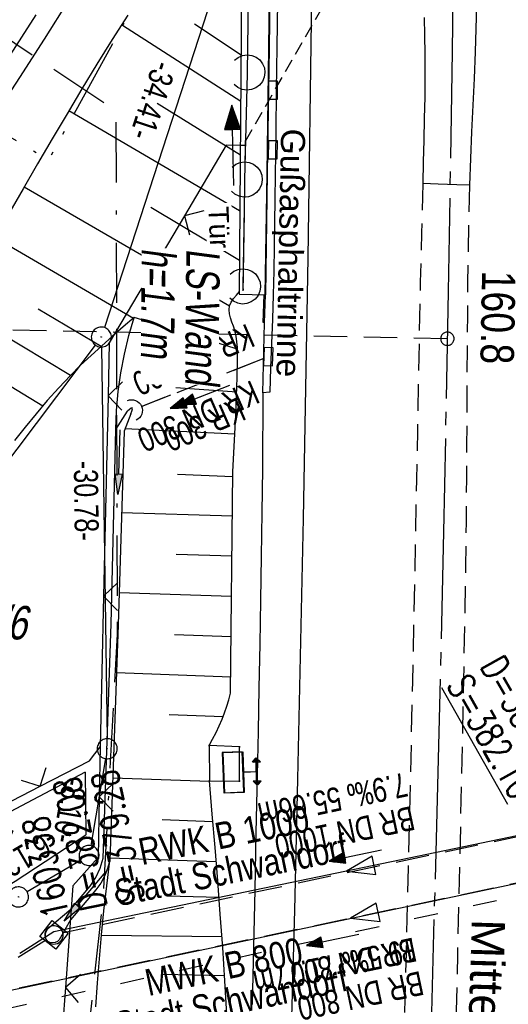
# Model space of a CAD drawing. Extents: x 511155 to 511479, y 464515 to 465450.
# Tile 12 of 41: x 511315 to 511352, y 464681 to 464754. Entities that reach past the tile are written whole.
import ezdxf

# ---------------------------------------------------------------- set-up
doc = ezdxf.new("R2010")
doc.units = 0
doc.header["$LTSCALE"] = 10
doc.header["$MEASUREMENT"] = 0
for name, pattern in [('ACAD_ISO03W100', [30, 12, -18]), ('ACAD_ISO14W100', [25.5, 12, -3, 0.5, -3, 0.5, -3, 0.5, -3]), ('ACAD_ISO16W100', [73, 15, -6.5, 15, -6.5, 15, -7, 1, -7]), ('ACHSE', [5.5, 4, -0.5, 0.5, -0.5]), ('AUSGEZOGEN', [0]), ('LT00', [0]), ('LT03', [0.5, 0.3, -0.2]), ('LT11', [0.3, 0.2, -0.1]), ('LT12', [0.4, 0.3, -0.1]), ('LT17', [0.15, 0.1, -0.05]), ('STRICHLINIE2', [0.375, 0.25, -0.125])]:
    doc.linetypes.add(name, pattern=pattern)
doc.layers.get('0').update_dxf_attribs({"linetype": 'LT00'})
for name, color, linetype in [('--EK_FBR', 1, 'LT00'), ('--EK_Halt-Pfeil', 4, 'LT00'), ('--EK_Haltung', 7, 'STRICHLINIE2'), ('--EK_Haltung-Text', 140, 'LT00'), ('--EK_Schacht-Text', 5, 'LT00'), ('--EK_ST-93-1', 30, 'LT17'), ('--EL_DFK_AB_L', 21, 'LT00'), ('--EL_DFK_AB_P', 7, 'LT00'), ('--EL_Halt-Pfeil', 4, 'LT00'), ('--EL_Haltung', 182, 'STRICHLINIE2'), ('--EL_Haltung-Text', 182, 'LT00'), ('-AX-093', 35, 'ACHSE'), ('-ST-93-1', 250, 'LT00'), ('ABSTAND', 8, 'LT00'), ('ABWASSERLTG', 24, 'LT00'), ('ABWASSERLTG_FLIEßPF', 26, 'Continuous'), ('ABWASSERLTG_TEXT', 26, 'Continuous'), ('BAB-KABEL', 220, 'ACAD_ISO16W100'), ('DB-KABEL', 210, 'ACAD_ISO14W100'), ('DFK_AB_L', 21, 'LT00'), ('DFK_AB_P', 7, 'LT00'), ('DFK_FLUR_NR', 250, 'LT00'), ('DFK_KATASTER', 250, 'LT00'), ('DL', 182, 'LT12'), ('DL_PFEIL', 201, 'LT00'), ('DL_TEXT', 182, 'LT00'), ('LS-WAND_TEXT', 11, 'Continuous'), ('MITTELSTREIFEN-Ü_LINIE', 250, 'LT11'), ('MITTELSTREIFEN-Ü_TEXT', 250, 'LT03'), ('PFEIL', 140, 'AUSGEZOGEN'), ('RINNE_TEXT', 11, 'Continuous'), ('TOR_TEXT_B', 11, 'Continuous'), ('V103_AFBR_BAB', 250, 'LT00'), ('V103_B_FBR_P', 250, 'LT00'), ('V103_BFBR_BAB', 250, 'LT00'), ('V103_BOESCH', 250, 'LT00'), ('V103_BOSCHUNG', 250, 'LT00'), ('V103_BR_KAPPE', 30, 'LT00'), ('V103_BR_WID', 30, 'LT17'), ('V103_EINFAHRT', 250, 'LT00'), ('V103_GRABEN', 250, 'LT00'), ('V103_H_BORD', 8, 'LT00'), ('V103_KA_MULD', 182, 'LT00'), ('V103_LAERM', 11, 'LT00'), ('V103_LD_MARK', 250, 'LT00'), ('V103_OK_GLEIS', 1, 'LT00'), ('V103_PARK_MS', 1, 'LT00'), ('V103_RINNE', 182, 'LT00'), ('V103_SINKK', 182, 'LT00'), ('V103_STROM', 80, 'LT00'), ('V103_TOR', 10, 'LT00'), ('V103_UK_DURCH', 182, 'LT00'), ('V103_ZAUN', 40, 'LT00'), ('WASSERLTG', 130, 'ACAD_ISO03W100')]:
    doc.layers.add(name, color=color, linetype=linetype)
doc.styles.add('Arial', font='ARIAL.TTF')
doc.styles.add('Beschrift', font='ARIAL.TTF')
doc.styles.add('Haltungsbeschriftung', font='ARIAL.TTF', dxfattribs={"width": 0.75})
doc.styles.add('schachtbeschriftung', font='romans.shx', dxfattribs={"width": 0.75, "height": 2})
doc.styles.get("Standard").update_dxf_attribs({"font": 'ARIAL.TTF'})
doc.styles.add('Versorgungsltg', font='ARIAL.TTF', dxfattribs={"width": 0.8, "height": 2})

# ---------------------------------------------------------------- blocks, each defined once
blk = doc.blocks.new('SYMB0003')
at = {"color": 0, "linetype": 'ByBlock'}
for p, q in [((-0.015712, 0), (0.010166, 0.012015)), ((0, -0.021257), (-0.015712, 0)), ((0.010166, 0.012015), (0, -0.021257))]:
    blk.add_line(p, q, dxfattribs=at)
for points in [[(-0.031395, 0.499013), (-0.093691, 0.491144), (-0.154509, 0.475528), (-0.21289, 0.452414), (-0.267913, 0.422164), (-0.318712, 0.385257), (-0.364484, 0.342274), (-0.404509, 0.293893), (-0.438154, 0.240877), (-0.464888, 0.184062), (-0.484292, 0.124345), (-0.496058, 0.062667), (-0.5, 0)], [(0.5, 0), (0.496057, 0.062667), (0.484292, 0.124345), (0.464888, 0.184062), (0.438153, 0.240877), (0.404509, 0.293893), (0.364484, 0.342274), (0.318712, 0.385257), (0.267913, 0.422164), (0.21289, 0.452414), (0.154509, 0.475528), (0.093691, 0.491144), (0.031395, 0.499013), (-0.031395, 0.499013)], [(-0.5, 0), (-0.496058, -0.062667), (-0.484292, -0.124345), (-0.464888, -0.184062), (-0.438154, -0.240877), (-0.404509, -0.293893), (-0.364485, -0.342274), (-0.318712, -0.385257), (-0.267914, -0.422164), (-0.21289, -0.452414), (-0.154509, -0.475529), (-0.093691, -0.491144), (-0.031395, -0.499014), (0.031395, -0.499014)], [(0.031395, -0.499014), (0.093691, -0.491144), (0.154509, -0.475529), (0.21289, -0.452414), (0.267914, -0.422164), (0.318712, -0.385257), (0.364485, -0.342274), (0.404509, -0.293893), (0.438154, -0.240877), (0.464889, -0.184062), (0.484292, -0.124345), (0.496058, -0.062667), (0.5, 0)]]:
    blk.add_lwpolyline(points, dxfattribs=at)
blk = doc.blocks.new('ABWASSER-FLIEßPF')
at = {"layer": 'ABWASSERLTG_FLIEßPF'}
for p, q in [((0, 0), (-2.109, 0.703)), ((-2.109, 0.703), (-2.109, -0.703)), ((-2.109, -0.703), (0, 0))]:
    blk.add_line(p, q, dxfattribs=at)
blk = doc.blocks.new('Pfreil3')
at = {"layer": 'PFEIL'}
blk.add_hatch(color=256, dxfattribs=at).paths.add_polyline_path([(-1.549, 0.273), (-1.549, -0.273), (0, 0)])
for p, q in [((-1.549, 0), (-4.831, 0)), ((-1.549, -0.273), (-1.549, 0.273)), ((-1.549, 0.273), (0, 0)), ((0, 0), (-1.549, -0.273))]:
    blk.add_line(p, q, dxfattribs=at)
blk = doc.blocks.new('SYMB0070')
at = {"color": 0, "linetype": 'ByBlock'}
for p, q in [((-0.5, 0), (0.2, 0)), ((0.5, 0), (0.2, 0.1)), ((0.2, 0.1), (0.2, 0)), ((0.468, 0), (0.21, 0.086)), ((0.21, 0.086), (0.21, -0.086)), ((0.21, -0.086), (0.468, 0)), ((0.22, -0.072), (0.437, 0)), ((0.23, -0.058), (0.405, 0)), ((0.24, -0.045), (0.374, 0)), ((0.342, 0), (0.25, 0.031)), ((0.25, 0.031), (0.25, -0.031)), ((0.25, -0.031), (0.342, 0)), ((0.26, -0.017), (0.31, 0)), ((0.27, -0.003), (0.279, 0))]:
    blk.add_line(p, q, dxfattribs=at)
for points in [[(0.2, 0), (0.2, -0.1), (0.5, 0)], [(0.437, 0), (0.22, 0.072), (0.22, -0.072)], [(0.405, 0), (0.23, 0.058), (0.23, -0.058)], [(0.374, 0), (0.24, 0.045), (0.24, -0.045)], [(0.31, 0), (0.26, 0.017), (0.26, -0.017)], [(0.279, 0), (0.27, 0.003), (0.27, -0.003)]]:
    blk.add_lwpolyline(points, dxfattribs=at)
blk = doc.blocks.new('SYMB0011')
at = {"color": 0, "linetype": 'ByBlock'}
for p, q in [((0.5, 0), (-0.5, 0)), ((0, 0.5), (0, -0.5))]:
    blk.add_line(p, q, dxfattribs=at)
blk = doc.blocks.new('SYMB0702')
at = {"color": 0, "linetype": 'ByBlock'}
for p, q in [((0.1, 0.175), (-0.1, 0.175)), ((0, 0.075), (0, 0.175)), ((0.071716, 0.203284), (0.071716, 0.146716))]:
    blk.add_line(p, q, dxfattribs=at)
for points in [[(-0.071716, 0.203284), (-0.1, 0.175), (-0.071716, 0.146716), (-0.071716, 0.203284)], [(0.071716, 0.203284), (0.1, 0.175), (0.071716, 0.146716)], [(0.15, 0.075), (-0.15, 0.075), (-0.15, -0.075), (0.15, -0.075), (0.15, 0.075)]]:
    blk.add_lwpolyline(points, dxfattribs=at)
blk = doc.blocks.new('SYMB7122')
at = {"color": 0, "linetype": 'ByBlock'}
for points in [[(-0.109975, -0.002365), (-0.106745, 0.026562), (-0.096041, 0.053629), (-0.078613, 0.076941), (-0.055681, 0.094866), (-0.028851, 0.106149), (0, 0.11)], [(0, 0.11), (0.028851, 0.106149), (0.055681, 0.094866), (0.078613, 0.076941), (0.096041, 0.053629), (0.106745, 0.026562), (0.109975, -0.002365)], [(-0.075234, -0.080249), (-0.093647, -0.057708), (-0.105504, -0.031126), (-0.109975, -0.002365)], [(0.109975, -0.002365), (0.105504, -0.031126), (0.093647, -0.057708), (0.075234, -0.080249)]]:
    blk.add_lwpolyline(points, dxfattribs=at)
blk = doc.blocks.new('SYMB0024')
at = {"color": 0, "linetype": 'ByBlock'}
for p, q in [((-0.5, 0.5), (0, 0)), ((0, 0), (0.5, 0.5))]:
    blk.add_line(p, q, dxfattribs=at)
blk = doc.blocks.new('SYMB1210')
at = {"color": 0, "linetype": 'ByBlock'}
blk.add_line((0.018815, -0.179014), (0.055623, -0.17119), dxfattribs=at)
for points in [[(-0.2, -0.2), (-0.2, 0.2), (0.2, 0.2), (0.2, -0.2), (-0.2, -0.2)], [(0.018815, 0.179014), (-0.018815, 0.179014), (-0.055623, 0.17119), (-0.09, 0.155885), (-0.120444, 0.133766), (-0.145623, 0.105801), (-0.164438, 0.073213), (-0.176067, 0.037424), (-0.18, 0)], [(-0.18, 0), (-0.176067, -0.037424), (-0.164438, -0.073213), (-0.145623, -0.105801), (-0.120444, -0.133766), (-0.09, -0.155885), (-0.055623, -0.17119), (-0.018815, -0.179014), (0.018815, -0.179014)], [(0.18, 0), (0.176067, 0.037424), (0.164438, 0.073213), (0.145623, 0.105801), (0.120444, 0.133766), (0.09, 0.155885), (0.055623, 0.17119), (0.018815, 0.179014)], [(0.055623, -0.17119), (0.09, -0.155885), (0.120444, -0.133766), (0.145623, -0.105801), (0.164438, -0.073213), (0.176067, -0.037424), (0.18, 0)]]:
    blk.add_lwpolyline(points, dxfattribs=at)
blk = doc.blocks.new('SYMB0652')
at = {"color": 0, "linetype": 'ByBlock'}
blk.add_lwpolyline([(-0.15, -0.075), (0.15, -0.075), (0.15, 0.075), (-0.15, 0.075), (-0.15, -0.075)], dxfattribs=at)
blk = doc.blocks.new('SYMB1107')
at = {"color": 0, "linetype": 'ByBlock'}
for points in [[(-0.2, 0), (-0.196157, 0.039018), (-0.184776, 0.076537), (-0.166294, 0.111114), (-0.141421, 0.141421), (-0.111114, 0.166294), (-0.076537, 0.184776), (-0.039018, 0.196157), (0, 0.2)], [(0, 0.2), (0.039018, 0.196157), (0.076537, 0.184776), (0.111114, 0.166294), (0.141421, 0.141421), (0.166294, 0.111114), (0.184776, 0.076537), (0.196157, 0.039018), (0.2, 0)]]:
    blk.add_lwpolyline(points, dxfattribs=at)
blk = doc.blocks.new('SYMB2')
at = {"color": 0, "linetype": 'ByBlock', "flags": 128}
for points in [[(-0.031395, 0.499013), (-0.093691, 0.491144), (-0.154509, 0.475528), (-0.21289, 0.452414), (-0.267913, 0.422164), (-0.318712, 0.385257), (-0.364484, 0.342274), (-0.404509, 0.293893), (-0.438154, 0.240877), (-0.464888, 0.184062), (-0.484292, 0.124345), (-0.496058, 0.062667), (-0.5, 0)], [(-0.5, 0), (-0.496058, -0.062667), (-0.484292, -0.124345), (-0.464888, -0.184062), (-0.438154, -0.240877), (-0.404509, -0.293893), (-0.364485, -0.342274), (-0.318712, -0.385257), (-0.267914, -0.422164), (-0.21289, -0.452414), (-0.154509, -0.475529), (-0.093691, -0.491144), (-0.031395, -0.499014), (0.031395, -0.499014)], [(0.5, 0), (0.496057, 0.062667), (0.484292, 0.124345), (0.464888, 0.184062), (0.438153, 0.240877), (0.404509, 0.293893), (0.364484, 0.342274), (0.318712, 0.385257), (0.267913, 0.422164), (0.21289, 0.452414), (0.154509, 0.475528), (0.093691, 0.491144), (0.031395, 0.499013), (-0.031395, 0.499013)], [(0.031395, -0.499014), (0.093691, -0.491144), (0.154509, -0.475529), (0.21289, -0.452414), (0.267914, -0.422164), (0.318712, -0.385257), (0.364485, -0.342274), (0.404509, -0.293893), (0.438154, -0.240877), (0.464889, -0.184062), (0.484292, -0.124345), (0.496058, -0.062667), (0.5, 0)]]:
    blk.add_lwpolyline(points, dxfattribs=at)

msp = doc.modelspace()

# ---------------------------------------------------------------- linework, layer by layer
at = {"layer": '--EK_FBR'}
msp.add_line((511320.249, 464697.862), (511320.311, 464693.165), dxfattribs=at)
for points in [[(511349.825, 464765.462), (511349.427, 464751.703), (511349.329, 464749.714), (511349.235, 464747.724), (511349.145, 464745.734), (511349.065, 464743.744), (511348.995, 464741.754)], [(511345.614, 464754.283), (511345.638, 464752.929), (511345.653, 464751.575), (511345.655, 464749.958), (511345.64, 464748.341), (511345.613, 464746.724), (511345.576, 464745.108), (511345.534, 464743.491), (511345.491, 464741.874)], [(511348.995, 464741.754), (511348.055, 464741.775), (511346.638, 464741.817), (511345.491, 464741.874)], [(511333.547, 464726.216), (511333.535, 464724.324), (511333.522, 464722.431), (511333.506, 464720.539), (511333.47, 464717.264), (511333.424, 464713.988), (511333.37, 464710.713), (511333.309, 464707.438), (511333.244, 464704.163), (511333.177, 464700.888), (511333.108, 464697.613), (511333.019, 464693.334), (511332.93, 464689.056), (511332.838, 464684.777), (511332.741, 464680.498)], [(511320.249, 464697.862), (511313.294, 464694.204), (511312.639, 464693.889), (511311.963, 464693.619), (511311.27, 464693.391), (511310.565, 464693.202), (511309.852, 464693.047), (511309.008, 464692.906), (511308.159, 464692.805), (511307.308, 464692.74), (511306.737, 464692.716), (511306.166, 464692.703), (511305.326, 464692.702), (511304.486, 464692.715), (511303.646, 464692.736)], [(511310.625, 464681.513), (511310.421, 464681.947), (511310.229, 464682.383), (511310.059, 464682.823), (511309.923, 464683.269), (511309.832, 464683.722), (511309.795, 464684.351), (511309.854, 464684.987), (511310.001, 464685.621), (511310.23, 464686.241), (511310.397, 464686.586), (511310.597, 464686.906), (511310.837, 464687.186), (511311.126, 464687.407), (511315.009, 464689.704), (511320.311, 464693.165)]]:
    msp.add_lwpolyline(points, dxfattribs=at)
at = {"layer": '--EK_Haltung'}
for p, q in [((511333.612, 464728.785), (511324.478, 464725.194)), ((511371.633, 464697.065), (511318.652, 464685.845)), ((511380.146, 464695.385), (511311.387, 464680.875))]:
    msp.add_line(p, q, dxfattribs=at)
at = {"layer": '--EK_Haltung', "color": 81}
msp.add_lwpolyline([(511317.357, 464685.335), (511292.013, 464669.282), (511242.549, 464573.213)], dxfattribs=at)
at = {"layer": '--EK_ST-93-1', "ltscale": 2.5}
msp.add_line((511347.34, 464730.264), (511307.343, 464731.05), dxfattribs=at)
at = {"layer": '--EL_DFK_AB_L'}
for p, q in [((511321.471, 464729.64), (511321.889, 464700.36)), ((511321.774, 464698.871), (511320.666, 464692.369)), ((511319.893, 464691.25), (511315.907, 464688.91))]:
    msp.add_line(p, q, dxfattribs=at)
at = {"layer": '--EL_Haltung'}
for p, q in [((511333.612, 464728.785), (511324.478, 464725.194)), ((511371.633, 464697.065), (511318.652, 464685.845)), ((511380.146, 464695.385), (511311.387, 464680.875))]:
    msp.add_line(p, q, dxfattribs=at)
at = {"layer": '-AX-093', "ltscale": 0.2}
msp.add_lwpolyline([(511347.906, 464769.746), (511347.69, 464751.769), (511347.405, 464733.794), (511347.051, 464715.82), (511346.632, 464697.847), (511346.147, 464679.876), (511345.6, 464661.906), (511344.992, 464643.939), (511344.325, 464625.973), (511343.6, 464608.01), (511342.819, 464590.049), (511341.984, 464572.091), (511341.097, 464554.135), (511340.159, 464536.182), (511339.29, 464520.383)], dxfattribs=at)
at = {"layer": 'ABWASSERLTG'}
for points in [[(511463.427, 464907.857), (511417.441, 464885.677), (511372.367, 464697.22), (511317.895, 464685.925)], [(511190.358, 464550.146), (511208.272, 464562.344), (511293.523, 464594.324), (511308.533, 464593.487), (511310.653, 464680.721), (511380.88, 464695.54), (511393.728, 464686.515), (511422.192, 464665.695), (511435.763, 464661.23), (511464.41, 464674.85)]]:
    msp.add_lwpolyline(points, dxfattribs=at)
at = {"layer": 'ABWASSERLTG', "linetype": 'LT03'}
msp.add_lwpolyline([(511317.895, 464685.925), (511292.013, 464669.282), (511242.238, 464572.608)], dxfattribs=at)
at = {"layer": 'BAB-KABEL', "ltscale": 0.03, "flags": 128}
msp.add_lwpolyline([(511245.166, 465442.383), (511247.794, 465425.644), (511251.081, 465406.592), (511253.707, 465388.585), (511256.335, 465373.097), (511258.872, 465358.447), (511261.218, 465342.966), (511262.529, 465334.912), (511267.32, 465306.475), (511271.633, 465280.774), (511274.451, 465263.873), (511277.903, 465245.033), (511280.424, 465230.243), (511282.946, 465214.813), (511284.59, 465206.121), (511286.411, 465195.209), (511288.523, 465182.076), (511289.462, 465178.541), (511291.81, 465169.679), (511294.218, 465159.994), (511298.5, 465143.737), (511302.007, 465129.166), (511304.364, 465120.15), (511303.954, 465111.542), (511304.473, 465105.752), (511305.294, 465102.166), (511306.729, 465086.549), (511308.167, 465069.501), (511309.91, 465042.394), (511310.524, 465027.025), (511311.652, 465006.692), (511312.99, 464997.425), (511315.247, 464972.494), (511318.761, 464937.783), (511320.473, 464912.682), (511321.045, 464888.912), (511321.817, 464866.106), (511322.471, 464843.97), (511323.126, 464825.853), (511323.404, 464809.887), (511315.806, 464787.462), (511312.432, 464776.504), (511306.423, 464758.084), (511322.547, 464747.313), (511322.638, 464708.185), (511321.606, 464688.739), (511320.482, 464678.436), (511319.26, 464666.867), (511317.667, 464649.446), (511317.569, 464633.743), (511317.382, 464618.758), (511317.473, 464606.228), (511316.723, 464592.274), (511316.629, 464590.682), (511316.534, 464580.247), (511316.816, 464565.638), (511316.264, 464552.985), (511315.796, 464537.2), (511315.445, 464531.469), (511315.327, 464529.598), (511314.626, 464523.401), (511314.327, 464519.396)], dxfattribs=at)
at = {"layer": 'DB-KABEL', "ltscale": 0.05, "flags": 128}
msp.add_lwpolyline([(511215.443, 464627.294), (511237.706, 464647.578), (511246.634, 464656.205), (511261.701, 464672.616), (511279.432, 464692.201), (511296.828, 464715.929, 5.381037), (511297.854, 464717.304), (511314.264, 464738.977), (511310.882, 464740.698), (511312.298, 464742.972), (511314.264, 464745.554), (511317.524, 464743.647), (511326.021, 464759.04), (511336.17, 464775.944), (511343.928, 464788.935), (511364.625, 464825.71), (511380.172, 464856.085), (511401.076, 464896.969), (511418.099, 464930.379)], format="xyb", dxfattribs=at)
at = {"layer": 'DFK_AB_L'}
for p, q in [((511331.868, 464762.397), (511321.692, 464731.103)), ((511321.471, 464729.64), (511321.889, 464700.36)), ((511321.774, 464698.871), (511320.666, 464692.369)), ((511319.893, 464691.25), (511315.907, 464688.91))]:
    msp.add_line(p, q, dxfattribs=at)
at = {"layer": 'DFK_KATASTER'}
msp.add_line((511321.008, 464729.791), (511311.602, 464717.339), dxfattribs=at)
at = {"layer": 'DL'}
msp.add_line((511333.612, 464728.785), (511324.478, 464725.194), dxfattribs=at)
at = {"layer": 'MITTELSTREIFEN-Ü_LINIE', "flags": 128}
for points in [[(511345.491, 464741.874), (511345.398, 464738.184), (511345.314, 464734.495), (511345.238, 464730.805), (511345.166, 464727.116), (511345.096, 464723.426), (511345.027, 464719.737), (511344.88, 464712.204), (511344.724, 464704.672), (511344.557, 464697.139), (511344.406, 464690.735), (511344.247, 464684.332), (511344.082, 464677.929), (511343.912, 464671.526), (511343.579, 464659.466), (511343.23, 464647.406), (511343.129, 464644.012), (511343.024, 464640.619), (511342.914, 464637.225), (511342.796, 464633.832), (511342.67, 464630.44), (511342.532, 464627.048), (511342.38, 464623.656), (511342.252, 464621.018), (511342.117, 464618.38), (511341.977, 464615.743), (511341.834, 464613.105), (511341.691, 464610.468), (511341.55, 464607.831), (511341.412, 464605.193)], [(511348.995, 464741.754), (511348.934, 464739.318), (511348.888, 464736.881), (511348.855, 464734.444), (511348.831, 464732.007), (511348.815, 464729.569), (511348.802, 464727.131), (511348.791, 464724.693), (511348.779, 464722.255), (511348.763, 464719.817), (511348.731, 464716.539), (511348.689, 464713.261), (511348.638, 464709.983), (511348.579, 464706.705), (511348.515, 464703.428), (511348.446, 464700.15), (511348.376, 464696.873), (511348.284, 464692.657), (511348.19, 464688.441), (511348.093, 464684.225), (511347.991, 464680.009), (511347.884, 464675.793), (511347.771, 464671.577), (511347.633, 464666.761), (511347.486, 464661.946), (511347.333, 464657.13), (511347.175, 464652.315), (511347.014, 464647.5), (511346.853, 464642.735), (511346.69, 464637.97), (511346.523, 464633.206), (511346.351, 464628.441), (511346.174, 464623.677), (511345.993, 464618.993), (511345.804, 464614.31), (511345.604, 464609.627), (511345.393, 464604.945), (511345.393, 464604.945)]]:
    msp.add_lwpolyline(points, dxfattribs=at)
at = {"layer": 'V103_AFBR_BAB'}
for points in [[(511349.825, 464765.462), (511349.427, 464751.703), (511349.329, 464749.714), (511349.235, 464747.724), (511349.145, 464745.734), (511349.065, 464743.744), (511348.995, 464741.754)], [(511345.614, 464754.283), (511345.638, 464752.929), (511345.653, 464751.575), (511345.655, 464749.958), (511345.64, 464748.341), (511345.613, 464746.724), (511345.576, 464745.108), (511345.534, 464743.491), (511345.491, 464741.874)], [(511333.547, 464726.216), (511333.535, 464724.324), (511333.522, 464722.431), (511333.506, 464720.539), (511333.47, 464717.264), (511333.424, 464713.988), (511333.37, 464710.713), (511333.309, 464707.438), (511333.244, 464704.163), (511333.177, 464700.888), (511333.108, 464697.613), (511333.019, 464693.334), (511332.93, 464689.056), (511332.838, 464684.777), (511332.741, 464680.498)]]:
    msp.add_lwpolyline(points, dxfattribs=at)
at = {"layer": 'V103_BFBR_BAB'}
msp.add_lwpolyline([(511329.544, 464697.207), (511331.8, 464697.187), (511331.803, 464699.754), (511329.518, 464699.846), (511329.544, 464697.207)], dxfattribs=at)
at = {"layer": 'V103_BOESCH'}
for points in [[(511323.43, 464754.459), (511322.27, 464752.628), (511321.129, 464750.786), (511320.004, 464748.934), (511318.891, 464747.075), (511317.788, 464745.208), (511316.693, 464743.337), (511315.602, 464741.462), (511314.513, 464739.585)], [(511329.518, 464699.846), (511329.781, 464700.333), (511330.037, 464700.824), (511330.278, 464701.32), (511330.497, 464701.825), (511330.676, 464702.302), (511330.837, 464702.787), (511330.984, 464703.277), (511331.126, 464703.77), (511331.304, 464720.312), (511331.38, 464721.728), (511331.453, 464723.143), (511331.519, 464724.556), (511331.574, 464725.965), (511331.616, 464727.369), (511331.64, 464728.768), (511331.642, 464729.188), (511331.632, 464729.607), (511331.602, 464730.029), (511331.541, 464730.452), (511331.44, 464730.879), (511331.338, 464731.196), (511331.227, 464731.513), (511331.124, 464731.826), (511331.049, 464732.132), (511331.017, 464732.429), (511331.048, 464732.714), (511331.159, 464732.997), (511331.336, 464733.267), (511331.557, 464733.529), (511331.8, 464733.786)], [(511323.918, 464731.86), (511323.102, 464731.157), (511322.289, 464730.451), (511321.484, 464729.738), (511320.69, 464729.015), (511319.911, 464728.277), (511319.15, 464727.522), (511318.268, 464726.592), (511317.414, 464725.637), (511316.582, 464724.659), (511315.77, 464723.663), (511314.973, 464722.653)], [(511322.549, 464723.47), (511322.603, 464724.891), (511322.728, 464726.307), (511322.922, 464727.716), (511323.186, 464729.113), (511323.518, 464730.495), (511323.918, 464731.86)], [(511330.833, 464679.751), (511330.694, 464682.246), (511330.534, 464684.741), (511330.356, 464687.235), (511330.165, 464689.728), (511329.964, 464692.221), (511329.756, 464694.714), (511329.544, 464697.207)], [(511321.056, 464680.326), (511321.174, 464682.118), (511321.309, 464683.909), (511321.464, 464685.698), (511321.644, 464687.485), (511321.786, 464688.741), (511321.937, 464689.996), (511322.093, 464691.251)]]:
    msp.add_lwpolyline(points, dxfattribs=at)
at = {"layer": 'V103_BOSCHUNG'}
for p, q in [((511323.032, 464753.711), (511331.887, 464748.025)), ((511328.414, 464753.807), (511331.913, 464751.497)), ((511325.626, 464747.869), (511331.856, 464744.022)), ((511331.798, 464739.832), (511319.039, 464747.31)), ((511315.678, 464741.618), (511331.048, 464732.714)), ((511331.798, 464736.114), (511325.165, 464740.085)), ((511313.5, 464737.84), (511323.864, 464731.812)), ((511310.503, 464732.732), (511319.164, 464727.536)), ((511316.729, 464732.495), (511321.45, 464729.707)), ((511331.637, 464729.481), (511323.918, 464731.86)), ((511313.029, 464727.721), (511317.08, 464725.249)), ((511331.584, 464726.265), (511327.035, 464726.593)), ((511331.452, 464723.121), (511323.223, 464723.533)), ((511327.161, 464720.127), (511331.3, 464719.963)), ((511322.971, 464717.278), (511331.269, 464717.031)), ((511327.057, 464714.155), (511331.236, 464714.031)), ((511322.784, 464711.293), (511331.204, 464711.018)), ((511326.93, 464708.156), (511331.172, 464708.006)), ((511322.585, 464705.321), (511331.139, 464704.993)), ((511326.525, 464702.167), (511330.57, 464702.012)), ((511322.31, 464697.442), (511329.546, 464697.189)), ((511326.003, 464694.311), (511329.801, 464694.179)), ((511322.1, 464691.446), (511330.05, 464691.168)), ((511326.387, 464688.604), (511330.26, 464688.516)), ((511321.463, 464685.682), (511330.476, 464685.577)), ((511326.027, 464682.745), (511330.669, 464682.645))]:
    msp.add_line(p, q, dxfattribs=at)
at = {"layer": 'V103_BR_KAPPE'}
msp.add_lwpolyline([(511331.777, 464733.597), (511333.722, 464733.542), (511333.854, 464742.648), (511333.989, 464751.991), (511334.167, 464766.038), (511334.402, 464791.852), (511334.488, 464814.159), (511334.451, 464824.71), (511332.471, 464824.637), (511331.777, 464733.597), (511333.722, 464733.542)], dxfattribs=at)
at = {"layer": 'V103_BR_WID'}
msp.add_lwpolyline([(511332.076, 464733.93), (511332.237, 464745.037), (511363.08, 464798.628), (511362.957, 464786.073)], dxfattribs=at)
at = {"layer": 'V103_EINFAHRT'}
msp.add_line((511320.249, 464697.862), (511320.311, 464693.165), dxfattribs=at)
for points in [[(511320.249, 464697.862), (511313.294, 464694.204), (511312.639, 464693.889), (511311.963, 464693.619), (511311.27, 464693.391), (511310.565, 464693.202), (511309.852, 464693.047), (511309.008, 464692.906), (511308.159, 464692.805), (511307.308, 464692.74), (511306.737, 464692.716), (511306.166, 464692.703), (511305.326, 464692.702), (511304.486, 464692.715), (511303.646, 464692.736)], [(511310.625, 464681.513), (511310.421, 464681.947), (511310.229, 464682.383), (511310.059, 464682.823), (511309.923, 464683.269), (511309.832, 464683.722), (511309.795, 464684.351), (511309.854, 464684.987), (511310.001, 464685.621), (511310.23, 464686.241), (511310.397, 464686.586), (511310.597, 464686.906), (511310.837, 464687.186), (511311.126, 464687.407), (511315.009, 464689.704), (511320.311, 464693.165)]]:
    msp.add_lwpolyline(points, dxfattribs=at)
at = {"layer": 'V103_GRABEN'}
for points in [[(511322.093, 464691.251), (511321.931, 464690.66), (511321.702, 464690.091), (511321.409, 464689.552), (511321.056, 464689.051), (511319.159, 464686.811), (511318.313, 464685.333), (511318.191, 464685.205), (511318.016, 464685.124), (511317.816, 464685.095), (511317.619, 464685.122), (511317.452, 464685.209), (511317.33, 464685.371), (511317.275, 464685.579), (511317.281, 464685.8), (511317.346, 464686.005), (511317.466, 464686.163), (511319.18, 464687.616), (511320.632, 464689.331), (511321.035, 464689.988), (511321.361, 464690.688), (511321.603, 464691.42), (511322.199, 464708.947), (511322.549, 464723.47), (511323.405, 464724.842)], [(511323.671, 464724.636), (511323.738, 464724.844), (511323.777, 464725.01), (511323.763, 464725.093), (511323.683, 464725.071), (511323.556, 464724.974), (511323.405, 464724.842)], [(511323.671, 464724.636), (511323.16, 464723.343), (511322.709, 464708.884), (511322.093, 464691.251)]]:
    msp.add_lwpolyline(points, dxfattribs=at)
at = {"layer": 'V103_H_BORD'}
msp.add_lwpolyline([(511333.661, 464731.464), (511333.555, 464731.472), (511333.628, 464733.534)], dxfattribs=at)
at = {"layer": 'V103_LAERM'}
for p, q in [((511332.452, 464758.169), (511332.375, 464750.17)), ((511332.049, 464734.173), (511332.045, 464733.841))]:
    msp.add_line(p, q, dxfattribs=at)
for points in [[(511332.375, 464750.17), (511332.374, 464750.068), (511332.172, 464742.172)], [(511332.172, 464742.172), (511332.155, 464741.511), (511332.049, 464734.173)]]:
    msp.add_lwpolyline(points, dxfattribs=at)
at = {"layer": 'V103_LD_MARK'}
msp.add_lwpolyline([(511333.965, 464623.965), (511334.179, 464630.069), (511334.388, 464636.172), (511334.592, 464642.274), (511334.791, 464648.376), (511335.098, 464658.168), (511335.39, 464667.961), (511335.666, 464677.754), (511335.925, 464687.549), (511336.165, 464697.344), (511336.587, 464716.833), (511336.934, 464736.322), (511337.205, 464755.813)], dxfattribs=at)
at = {"layer": 'V103_OK_GLEIS'}
for points in [[(511319.007, 464755.545), (511317.181, 464752.667), (511315.336, 464749.802), (511313.469, 464746.951), (511311.746, 464744.362), (511310.007, 464741.784), (511308.254, 464739.216), (511306.49, 464736.655), (511304.716, 464734.101), (511302.935, 464731.55), (511301.331, 464729.262), (511299.722, 464726.978), (511298.104, 464724.7), (511296.475, 464722.431), (511294.832, 464720.171), (511293.173, 464717.924), (511291.496, 464715.691), (511290.214, 464714.013), (511288.923, 464712.342), (511287.623, 464710.678), (511286.317, 464709.019), (511285.007, 464707.362), (511283.695, 464705.707)], [(511316.563, 464754.482), (511314.417, 464751.138), (511312.244, 464747.81), (511310.177, 464744.697), (511308.088, 464741.598), (511305.98, 464738.513), (511303.853, 464735.439), (511301.712, 464732.376), (511299.836, 464729.717), (511297.947, 464727.067), (511296.045, 464724.426), (511294.126, 464721.798), (511292.189, 464719.184), (511290.231, 464716.586), (511288.706, 464714.593), (511287.171, 464712.609), (511285.628, 464710.631), (511284.08, 464708.658), (511282.528, 464706.686)]]:
    msp.add_lwpolyline(points, dxfattribs=at)
at = {"layer": 'V103_PARK_MS'}
msp.add_lwpolyline([(511348.995, 464741.754), (511348.055, 464741.775), (511346.638, 464741.817), (511345.491, 464741.874)], dxfattribs=at)
at = {"layer": 'V103_RINNE'}
for points in [[(511334.485, 464824.72), (511334.506, 464814.161), (511334.42, 464791.854), (511334.185, 464766.04), (511334.007, 464751.993), (511333.872, 464742.65), (511333.74, 464733.544)], [(511334.622, 464755.5), (511334.575, 464752.071), (511334.535, 464748.88), (511334.497, 464745.688), (511334.46, 464742.497), (511334.44, 464740.707), (511334.417, 464738.917), (511334.39, 464737.127), (511334.356, 464735.337), (511334.312, 464733.547), (511334.257, 464731.726), (511334.192, 464729.906), (511334.122, 464728.086), (511334.048, 464726.266), (511333.547, 464726.216)], [(511333.547, 464726.216), (511333.661, 464731.464), (511333.74, 464733.544)]]:
    msp.add_lwpolyline(points, dxfattribs=at)
at = {"layer": 'V103_ZAUN'}
for p, q in [((511321.964, 464726.006), (511321.631, 464711.01)), ((511318.768, 464681.757), (511317.655, 464666.798))]:
    msp.add_line(p, q, dxfattribs=at)
for points in [[(511332.185, 464744.705), (511331.844, 464744.702), (511330.804, 464744.726), (511327.685, 464739.462)], [(511327.685, 464739.462), (511322.051, 464729.951), (511321.964, 464726.006)], [(511321.631, 464711.01), (511321.381, 464699.744), (511321.308, 464696.014)], [(511316.882, 464696.802), (511320.567, 464698.698), (511321.381, 464699.744)], [(511302.657, 464693.957), (511304.876, 464693.339), (511308.802, 464693.607), (511311.957, 464694.268), (511316.882, 464696.802)], [(511321.308, 464696.014), (511321.22, 464691.469), (511319.335, 464689.367), (511318.768, 464681.757)]]:
    msp.add_lwpolyline(points, dxfattribs=at)
at = {"layer": 'WASSERLTG', "ltscale": 0.015, "flags": 128}
msp.add_lwpolyline([(511179.127, 464833.934), (511218.097, 464756.912), (511255, 464684.18), (511270.465, 464669.623), (511312.183, 464679.648), (511313.837, 464680.068), (511374.098, 464693.356), (511378.304, 464694.479), (511396.138, 464681.439), (511406.388, 464674.469), (511419.594, 464665.792), (511440.072, 464655.422), (511445.251, 464652.013)], dxfattribs=at)

# ---------------------------------------------------------------- block references
at = {"layer": '--EK_Halt-Pfeil', "zscale": 4}
for p, xscale, yscale, rotation in [((511327.93, 464727.648), 3.999999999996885, 3.999999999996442, 201.4463842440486), ((511340.45, 464691.619), 4.00000000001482, 4, 191.954640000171), ((511338.751, 464685.305), 3.999999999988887, 4, 191.916089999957)]:
    msp.add_blockref('SYMB0070', p, dxfattribs=dict(at, xscale=xscale, yscale=yscale, rotation=rotation))
at = {"layer": '--EL_DFK_AB_P', "xscale": 1.500000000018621, "yscale": 1.5, "zscale": 1.5, "rotation": 264.7377099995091}
for p in [(511321.46, 464730.39), (511321.9, 464699.61), (511320.54, 464691.63), (511315.26, 464688.53)]:
    msp.add_blockref('SYMB0003', p, dxfattribs=at)
at = {"layer": '--EL_Halt-Pfeil', "zscale": 4}
for p, xscale, yscale, rotation in [((511329.172, 464726.047), 3.999999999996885, 3.999999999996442, 201.4463842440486), ((511340.45, 464691.619), 4.00000000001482, 4, 191.954640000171), ((511338.751, 464685.305), 3.999999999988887, 4, 191.916089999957)]:
    msp.add_blockref('SYMB0070', p, dxfattribs=dict(at, xscale=xscale, yscale=yscale, rotation=rotation))
at = {"layer": '-ST-93-1', "rotation": 274.1956499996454}
msp.add_blockref('SYMB2', (511347.34, 464730.264), dxfattribs=at)
at = {"layer": 'ABWASSERLTG_FLIEßPF'}
for p, rotation in [((511339.79, 464690.465), 191.7147547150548), ((511340.096, 464686.934), 191.9158162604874)]:
    msp.add_blockref('ABWASSER-FLIEßPF', p, dxfattribs=dict(at, rotation=rotation))
at = {"layer": 'DFK_AB_P', "xscale": 1.500000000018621, "yscale": 1.5, "zscale": 1.5, "rotation": 264.7377099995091}
for p in [(511321.46, 464730.39), (511321.9, 464699.61), (511320.54, 464691.63), (511315.26, 464688.53)]:
    msp.add_blockref('SYMB0003', p, dxfattribs=at)
at = {"layer": 'DL_PFEIL', "xscale": 3.999999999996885, "yscale": 3.999999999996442, "zscale": 4, "rotation": 201.4463842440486}
msp.add_blockref('SYMB0070', (511328.478, 464725.767), dxfattribs=at)
at = {"layer": 'PFEIL'}
for p, rotation in [((511322.699, 464718.612), 267.9217695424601), ((511318.677, 464686.715), 229.747481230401)]:
    msp.add_blockref('Pfreil3', p, dxfattribs=dict(at, rotation=rotation))
at = {"layer": 'V103_B_FBR_P', "xscale": 0.1000000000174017, "yscale": 0.09999999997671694, "zscale": 0.1, "rotation": 272.2661999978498}
for p in [(511329.518, 464699.846), (511331.803, 464699.754), (511329.544, 464697.207), (511331.8, 464697.187)]:
    msp.add_blockref('SYMB0011', p, dxfattribs=at)
at = {"layer": 'V103_BR_WID', "xscale": 0.1000000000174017, "yscale": 0.09999999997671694, "zscale": 0.1, "rotation": 272.2661999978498}
for p in [(511332.237, 464745.037), (511332.076, 464733.93)]:
    msp.add_blockref('SYMB0011', p, dxfattribs=at)
at = {"layer": 'V103_KA_MULD', "xscale": 3.800000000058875, "yscale": 3.799999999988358, "zscale": 3.8, "rotation": 231.7142761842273}
msp.add_blockref('SYMB1210', (511317.918, 464685.69), dxfattribs=at)
at = {"layer": 'V103_LAERM', "yscale": 12, "zscale": 12}
for p, xscale, rotation in [((511332.375, 464750.17), 11.99999999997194, 269.4499099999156), ((511332.172, 464742.172), 12.00000000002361, 268.5321600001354), ((511332.049, 464734.173), 12.00000000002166, 269.1802700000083)]:
    msp.add_blockref('SYMB7122', p, dxfattribs=dict(at, xscale=xscale, rotation=rotation))
at = {"layer": 'V103_SINKK', "yscale": 4.5, "zscale": 4.5}
for p, xscale, rotation in [((511334.297, 464748.841), 4.499999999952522, 269.3165516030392), ((511334.287, 464744.383), 4.499999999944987, 269.3445954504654), ((511333.955, 464728.92), 4.499999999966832, 267.6845297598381)]:
    msp.add_blockref('SYMB0652', p, dxfattribs=dict(at, xscale=xscale, rotation=rotation))
at = {"layer": 'V103_STROM', "xscale": 10.00000000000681, "yscale": 10, "zscale": 10, "rotation": 272.2661999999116}
for p in [(511331.308, 464697.851), (511331.364, 464697.831)]:
    msp.add_blockref('SYMB0702', p, dxfattribs=at)
at = {"layer": 'V103_TOR', "xscale": 6.000000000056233, "yscale": 5.999999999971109, "zscale": 6, "rotation": 91.51906208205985}
msp.add_blockref('SYMB0070', (511331.3, 464744.718), dxfattribs=at)
at = {"layer": 'V103_UK_DURCH', "xscale": 4.000000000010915, "yscale": 4.000000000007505, "zscale": 4, "rotation": 293.7255036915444}
msp.add_blockref('SYMB1107', (511323.735, 464724.903), dxfattribs=at)
at = {"layer": 'V103_ZAUN', "yscale": 2.099999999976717, "zscale": 2.1}
for p, xscale, rotation in [((511327.685, 464739.462), 2.099999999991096, 239.3588899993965), ((511321.964, 464726.006), 2.099999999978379, 268.7284899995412), ((511321.631, 464711.01), 2.099999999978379, 268.7284899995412), ((511316.882, 464696.802), 2.100000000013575, 27.22648999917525), ((511321.308, 464696.014), 2.099999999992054, 268.8790099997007), ((511318.768, 464681.757), 2.100000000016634, 265.7441299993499)]:
    msp.add_blockref('SYMB0024', p, dxfattribs=dict(at, xscale=xscale, rotation=rotation))

# ---------------------------------------------------------------- texts
at = {"layer": '--EK_Haltung-Text', "style": 'Haltungsbeschriftung', "width": 0.75}
for s, rotation, p in [('KR DN 300', 203.57969, (511332.716, 464727.191)), ('7.9‰ 55.66m', -168.04536, (511344.123, 464697.842)), ('BR DN 1000', -168.04536, (511344.653, 464695.338)), ('19.5‰ 71.77m', -168.08391, (511344.793, 464685.509)), ('BR DN 800', -168.08391, (511345.322, 464683.004))]:
    msp.add_text(s, height=1.8, rotation=rotation, dxfattribs=at).set_placement(p)
at = {"layer": '--EK_Schacht-Text', "style": 'schachtbeschriftung', "width": 0.75}
for s, rotation, p in [('D=382.10', -60.52396, (511349.747, 464705.803)), ('%%US=382.10', -60.52396, (511347.239, 464704.386)), ('D=382.08', -258.02756, (511321.876, 464687.77)), ('S=379.28', -258.02756, (511324.694, 464688.368)), ('160338', -258.02756, (511319.059, 464687.173))]:
    msp.add_text(s, height=2, rotation=rotation, dxfattribs=at).set_placement(p)
at = {"layer": '--EL_Haltung-Text', "style": 'Haltungsbeschriftung', "width": 0.75}
for s, rotation, p in [('KR DN 300', 203.57969, (511332.36, 464731.42)), ('BR DN 1000', -168.04536, (511344.653, 464695.338)), ('BR DN 800', -168.08391, (511344.793, 464685.509))]:
    msp.add_text(s, height=1.8, rotation=rotation, dxfattribs=at).set_placement(p)
at = {"layer": '-ST-93-1', "style": 'Beschrift', "width": 0.8}
msp.add_text('  160.8', height=2.5, rotation=-91.05968, dxfattribs=at).set_placement((511349.964, 464736.921))
at = {"layer": 'ABSTAND', "width": 0.75}
for s, rotation, p in [(' -34.41-', -108.01263, (511325.558, 464751.653)), (' -30.78-', -89.18008, (511319.386, 464721.652)), (' -8.10-', -99.67281, (511318.726, 464698.092)), (' -6.12-', -149.58153, (511317.977, 464693.937))]:
    msp.add_text(s, height=1.8, rotation=rotation, dxfattribs=at).set_placement(p)
at = {"layer": 'ABWASSERLTG_TEXT', "char_height": 2, "attachment_point": 5, "line_spacing_factor": 0.8, "style": 'Versorgungsltg'}
for s, insert, rotation in [('RWK B 1000\\PStadt Schwandorf', (511330.886, 464691.843), 11.45211), ('MWK B 800\\PStadt Schwandorf', (511330.891, 464682.007), 11.91582)]:
    msp.add_mtext(s, dxfattribs=dict(at, insert=insert, rotation=rotation))
at = {"layer": 'ABWASSERLTG_TEXT', "insert": (511311.657, 464688.588), "char_height": 2, "attachment_point": 5, "rotation": 246.31187, "style": 'Versorgungsltg'}
msp.add_mtext('MWK B 300', dxfattribs=at)
at = {"layer": 'DFK_FLUR_NR', "oblique": 13.754, "width": 0.75}
msp.add_text('70/6', height=2.5, rotation=0.00116, dxfattribs=at).set_placement((511310.75, 464707.78))
at = {"layer": 'DL_TEXT', "style": 'Haltungsbeschriftung', "width": 0.75}
msp.add_text('KR 300', height=1.8, rotation=203.57969, dxfattribs=at).set_placement((511331.687, 464725.927))
at = {"layer": 'MITTELSTREIFEN-Ü_TEXT', "insert": (511349.135, 464686.905), "char_height": 2.5, "attachment_point": 7, "rotation": 268.25487, "style": 'Arial'}
msp.add_mtext('Mittelstreifenüberfahrt 137 m', dxfattribs=at)
at = {"layer": 'RINNE_TEXT', "insert": (511334.365, 464745.999), "char_height": 1.8, "attachment_point": 7, "rotation": 268.90679, "style": 'Arial'}
msp.add_mtext('Gußasphaltrinne', dxfattribs=at)

# ---------------------------------------------------------------- next in the draw order: texts
at = {"layer": 'TOR_TEXT_B', "insert": (511329.448, 464740.135), "char_height": 1.5, "attachment_point": 7, "rotation": 272.26621, "style": 'Beschrift', "bg_fill": 3, "box_fill_scale": 1.15, "bg_fill_color": 256, "bg_fill_transparency": 6625138}
msp.add_mtext('Tür', dxfattribs=at)

# ---------------------------------------------------------------- next in the draw order: texts
at = {"layer": 'LS-WAND_TEXT', "insert": (511324.482, 464737.043), "char_height": 2.5, "attachment_point": 7, "rotation": 269.50297, "line_spacing_factor": 0.8, "style": 'Beschrift', "bg_fill": 3, "box_fill_scale": 1, "bg_fill_color": 256, "bg_fill_transparency": 7190816}
msp.add_mtext('{\\Q7;\\W0.7;LS-Wand\\Ph=1.7m}', dxfattribs=at)

# ---------------------------------------------------------------- next in the draw order: linework, layer by layer
at = {"layer": '--EL_DFK_AB_L'}
msp.add_line((511331.868, 464762.397), (511321.692, 464731.103), dxfattribs=at)

doc.saveas('drawing.dxf')
